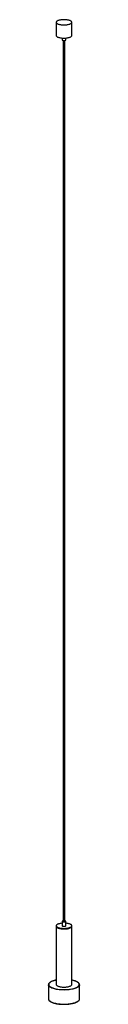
# Paper-space layout '_Dimétrica' of a CAD drawing. Header units: millimetres. Extents: x -50 to 50, y -252 to 2907.
import ezdxf

# ---------------------------------------------------------------- set-up
doc = ezdxf.new("R2010")
doc.units = ezdxf.units.MM

psp = doc.layouts.new('_Dimétrica')

# ---------------------------------------------------------------- linework, layer by layer
at = {"color": 7, "linetype": 'Continuous', "lineweight": 25}
for p, q in [((-25, 2899.1), (-25, 2856.7)), ((25, 2856.7), (25, 2899.1)), ((-5.8, 2848.6), (-5.8, 2842.6)), ((5.8, 2842.6), (5.8, 2848.6)), ((-3, 2840.9), (-3, 14.1)), ((3, 14.1), (3, 2840.9)), ((-25, 0), (-25, -188.6)), ((-5.8, 14.1), (-5.8, 0)), ((5.8, 0), (5.8, 14.1)), ((25, -188.6), (25, 0)), ((-50, -189.5), (-50, -234.8)), ((50, -234.8), (50, -189.5)), ((50, -189.5), (50, -189.7)), ((-23.2, -250.2), (-22.9, -250.2)), ((50, -234.8), (50, -234.8))]:
    psp.add_line(p, q, dxfattribs=at)
at = {"color": 8, "linetype": 'Continuous', "lineweight": 25}
psp.add_line((-23, -203), (-22.7, -203), dxfattribs=at)
at = {"color": 7, "linetype": 'Continuous', "lineweight": 25, "flags": 128}
for points in [[(-8.8, 2891.3), (-6, 2891), (-3.1, 2890.9), (-0.1, 2890.8), (2.8, 2890.9), (5.7, 2891), (8.6, 2891.3), (11.3, 2891.7), (13.8, 2892.2), (16.2, 2892.8), (18.3, 2893.5), (20.2, 2894.2), (21.8, 2895.1), (23.1, 2896), (24.1, 2896.9), (24.7, 2897.9), (25, 2898.8), (24.9, 2899.8), (24.5, 2900.8), (23.7, 2901.8), (22.6, 2902.7), (21.2, 2903.5), (19.5, 2904.4), (17.5, 2905.1), (15.3, 2905.7), (12.8, 2906.3), (10.2, 2906.7), (7.4, 2907.1), (4.6, 2907.3), (1.6, 2907.5), (-1.3, 2907.5), (-4.3, 2907.3), (-7.2, 2907.1), (-9.9, 2906.8), (-12.6, 2906.3), (-15.1, 2905.8), (-17.3, 2905.2), (-19.3, 2904.4), (-21.1, 2903.6), (-22.5, 2902.8), (-23.6, 2901.9), (-24.4, 2900.9), (-24.9, 2899.9), (-25, 2898.9), (-24.7, 2898), (-24.2, 2897), (-23.2, 2896.1), (-22, 2895.2), (-20.4, 2894.3), (-18.5, 2893.5), (-16.4, 2892.9), (-14.1, 2892.3), (-11.5, 2891.7), (-8.8, 2891.3)], [(-25, 2856.7), (-25, 2856.5), (-24.7, 2855.5), (-24.2, 2854.6), (-23.2, 2853.6), (-22, 2852.7), (-20.4, 2851.9), (-18.5, 2851.1), (-16.4, 2850.4), (-14.1, 2849.8), (-11.5, 2849.3), (-8.8, 2848.9)], [(-8.8, 2848.9), (-6, 2848.6), (-3.1, 2848.4), (-0.1, 2848.4), (2.8, 2848.4), (5.7, 2848.6), (8.6, 2848.9), (11.3, 2849.3), (13.8, 2849.8), (16.2, 2850.4), (18.3, 2851.1), (20.2, 2851.8), (21.8, 2852.6), (23.1, 2853.5), (24.1, 2854.5), (24.7, 2855.4), (25, 2856.4), (25, 2856.7)], [(-5.8, 2842.6), (-5.7, 2842.2), (-5.3, 2841.7), (-4.4, 2841.3), (-3.4, 2841), (-2.1, 2840.7)], [(-2.1, 2840.7), (-0.6, 2840.6), (0.8, 2840.6), (2.2, 2840.8), (3.5, 2841), (4.6, 2841.3), (5.3, 2841.8), (5.8, 2842.2), (5.8, 2842.6)], [(-5.8, 8.1), (-6.9, 8), (-9.7, 7.7), (-12.4, 7.2), (-14.9, 6.7), (-17.1, 6.1), (-19.2, 5.3), (-20.9, 4.6), (-22.4, 3.7), (-23.6, 2.8), (-24.4, 1.8), (-24.9, 0.9), (-25, -0.1), (-24.8, -1.1), (-24.2, -2.1), (-23.3, -3), (-22.1, -3.9), (-20.5, -4.8), (-18.7, -5.5), (-16.6, -6.2), (-14.3, -6.8), (-11.8, -7.4)], [(-11.8, -7.4), (-9.1, -7.8), (-6.2, -8.1), (-3.3, -8.3), (-0.4, -8.3), (2.6, -8.3), (5.5, -8.1), (8.3, -7.9), (11.1, -7.5), (13.7, -7), (16, -6.4), (18.2, -5.7), (20.1, -5), (21.7, -4.1), (23, -3.2), (24, -2.3), (24.7, -1.4), (25, -0.4), (24.9, 0.6), (24.5, 1.6), (23.8, 2.5), (22.7, 3.5), (21.3, 4.3), (19.6, 5.2), (17.7, 5.9), (15.5, 6.5), (13, 7.1), (10.4, 7.6), (7.7, 7.9), (5.8, 8.1)], [(-3, 15.8), (-4.1, 15.5), (-5, 15.2), (-5.6, 14.7), (-5.8, 14.2), (-5.7, 13.7), (-5.3, 13.3), (-4.4, 12.9), (-3.4, 12.5), (-2.1, 12.3)], [(-5.8, 0), (-5.7, -0.4), (-5.3, -0.9), (-4.4, -1.3), (-3.4, -1.6), (-2.1, -1.8)], [(-3, 14.1), (-3, 14), (-2.6, 13.7), (-2, 13.4), (-1.1, 13.2)], [(-2.1, 12.3), (-0.6, 12.2), (0.8, 12.2), (2.2, 12.3), (3.5, 12.6), (4.6, 12.9), (5.3, 13.3), (5.8, 13.8), (5.8, 14.3), (5.5, 14.8), (4.9, 15.2), (3.9, 15.6), (3, 15.8)], [(-2.1, -1.8), (-0.6, -1.9), (0.8, -1.9), (2.2, -1.8), (3.5, -1.6), (4.6, -1.2), (5.3, -0.8), (5.8, -0.3), (5.8, 0)], [(-1.1, 13.2), (0, 13.1), (1, 13.2), (1.9, 13.4), (2.6, 13.6), (2.9, 14), (3, 14.1)], [(-25, -1.9), (-25, -2), (-24.8, -3), (-24.2, -4), (-23.3, -4.9), (-22.1, -5.8), (-20.5, -6.6), (-18.7, -7.4), (-16.6, -8.1), (-14.3, -8.7), (-11.8, -9.2)], [(-25, -1.9), (-25, -2), (-24.8, -3), (-24.2, -4), (-23.3, -4.9), (-22.1, -5.8), (-20.5, -6.6), (-18.7, -7.4), (-16.6, -8.1), (-14.3, -8.7), (-11.8, -9.2)], [(-11.8, -9.2), (-9.1, -9.7), (-6.2, -10), (-3.3, -10.1), (-0.4, -10.2), (2.6, -10.2), (5.5, -10), (8.3, -9.7), (11.1, -9.4), (13.7, -8.9), (16, -8.3), (18.2, -7.6), (20.1, -6.8), (21.7, -6), (23, -5.1), (24, -4.2), (24.7, -3.2), (25, -2.3), (25, -1.9)], [(-11.8, -9.2), (-9.1, -9.7), (-6.2, -10), (-3.3, -10.1), (-0.4, -10.2), (2.6, -10.2), (5.5, -10), (8.3, -9.7), (11.1, -9.4), (13.7, -8.9), (16, -8.3), (18.2, -7.6), (20.1, -6.8), (21.7, -6), (23, -5.1), (24, -4.2), (24.7, -3.2), (25, -2.3), (25, -1.9)], [(-25, -188.6), (-25, -188.7), (-24.8, -189.7), (-24.2, -190.6), (-23.3, -191.6), (-22.1, -192.5), (-20.5, -193.3), (-18.7, -194.1), (-16.6, -194.8), (-14.3, -195.4), (-11.8, -195.9)], [(-11.8, -195.9), (-9.1, -196.3), (-6.2, -196.6), (-3.3, -196.8), (-0.4, -196.9), (2.6, -196.9), (5.5, -196.7), (8.3, -196.4), (11.1, -196), (13.7, -195.5), (16, -195), (18.2, -194.3), (20.1, -193.5), (21.7, -192.7), (23, -191.8), (24, -190.9), (24.7, -189.9), (25, -188.9), (25, -188.6)], [(-22.7, -203), (-19.3, -203.6), (-15.4, -204.1), (-11.4, -204.4), (-7.3, -204.7), (-3.2, -204.9), (1, -204.9), (5.1, -204.8), (9.3, -204.6), (13.3, -204.3), (17.3, -203.8), (21.1, -203.3), (24.8, -202.7), (28.3, -201.9), (31.5, -201.1), (34.6, -200.1), (35.5, -199.8)]]:
    psp.add_lwpolyline(points, dxfattribs=at)
at = {"color": 8, "linetype": 'Continuous', "lineweight": 25, "flags": 128}
for points in [[(-23.5, -204.2), (-27.1, -203.5), (-30.5, -202.7), (-33.7, -201.8), (-36.7, -200.8), (-39.4, -199.8), (-41.9, -198.6), (-44, -197.4), (-45.8, -196.2), (-47.3, -194.9), (-48.5, -193.5), (-49.4, -192.2), (-49.9, -190.8), (-50, -189.5)], [(-25, -174.5), (-28.3, -175.2), (-31.5, -176.1), (-34.6, -177), (-37.4, -178), (-40, -179.1), (-42.2, -180.3), (-44.2, -181.5), (-45.8, -182.8), (-47.1, -184.1), (-48.1, -185.4), (-48.7, -186.8), (-49, -188.2), (-48.9, -189.6), (-48.5, -191), (-47.7, -192.3), (-46.6, -193.7), (-45.1, -195), (-43.3, -196.2), (-41.2, -197.4), (-38.8, -198.5), (-36.1, -199.6), (-33.2, -200.6), (-30, -201.5), (-26.6, -202.3), (-23, -203)], [(35.5, -199.8), (37.4, -199.1), (40, -198), (42.2, -196.8), (44.2, -195.6), (45.8, -194.3), (47.1, -193), (48.1, -191.7), (48.7, -190.3), (49, -188.9), (48.9, -187.5), (48.5, -186.2), (47.7, -184.8), (46.6, -183.5), (45.1, -182.2), (43.3, -180.9), (41.2, -179.7), (38.8, -178.6), (36.1, -177.5), (33.2, -176.5), (30, -175.6), (26.6, -174.8), (25, -174.5)], [(50, -189.7), (49.9, -190.3), (49.6, -191.7), (48.8, -193.1), (47.8, -194.4), (46.3, -195.8), (44.6, -197), (42.6, -198.2), (40.2, -199.4), (37.6, -200.5), (34.7, -201.5), (31.6, -202.4), (28.2, -203.3), (24.7, -204), (20.9, -204.6), (17.1, -205.2), (13.1, -205.6), (9, -205.9), (4.8, -206.1), (0.7, -206.2), (-3.5, -206.1), (-7.7, -206), (-11.8, -205.7), (-15.8, -205.3), (-19.7, -204.8), (-23.5, -204.2)], [(-50, -234.8), (-49.9, -236), (-49.4, -237.4), (-48.5, -238.8), (-47.3, -240.1), (-45.8, -241.4), (-44, -242.7), (-41.9, -243.9), (-39.4, -245), (-36.7, -246.1), (-33.7, -247.1), (-30.5, -248), (-27.1, -248.8), (-23.5, -249.5)], [(-23.5, -249.5), (-19.7, -250.1), (-15.8, -250.6), (-11.8, -251), (-7.7, -251.2), (-3.5, -251.4), (0.7, -251.4), (4.8, -251.3), (9, -251.2), (13.1, -250.8), (17.1, -250.4), (20.9, -249.9), (24.7, -249.3), (28.2, -248.5), (31.6, -247.7), (34.7, -246.8), (37.6, -245.7), (40.2, -244.7), (42.6, -243.5), (44.6, -242.3), (46.3, -241), (47.8, -239.7), (48.8, -238.3), (49.6, -237), (49.9, -235.6), (50, -234.8)]]:
    psp.add_lwpolyline(points, dxfattribs=at)
at = {"color": 7, "linetype": 'Continuous', "lineweight": 25}
psp.add_arc((-0.1, -115), 137.1, 264.0479, 280.8564, dxfattribs=at)
for points, knots in [([(-25, -174.5), (-25.5, -174.5), (-27.1, -174.9), (-29.8, -175.5), (-32.9, -176.3), (-35.8, -177.3), (-38.4, -178.3), (-40.9, -179.3), (-43, -180.5), (-44.9, -181.7), (-46.6, -183), (-47.9, -184.4), (-48.9, -185.8), (-49.6, -187.2), (-50, -188.5), (-50, -189.2), (-50, -189.5)], [0, 0, 0, 0, 0.032993, 0.109903, 0.186895, 0.263989, 0.341214, 0.418602, 0.496187, 0.573996, 0.652019, 0.730105, 0.807743, 0.884114, 0.958433, 1, 1, 1, 1]), ([(50, -189.8), (50, -189.8), (50.1, -189.3), (49.9, -188.3), (49.5, -186.9), (48.8, -185.5), (47.8, -184.2), (46.5, -182.9), (44.8, -181.6), (42.9, -180.4), (40.7, -179.3), (38.2, -178.2), (35.5, -177.2), (32.6, -176.2), (29.5, -175.4), (26.9, -174.8), (25.4, -174.5), (25, -174.5)], [0, 0, 0, 0, 0.000088, 0.071075, 0.141786, 0.213429, 0.286952, 0.362296, 0.438761, 0.515643, 0.592479, 0.669137, 0.745604, 0.821902, 0.898061, 0.974109, 1, 1, 1, 1]), ([(-50, -234.7), (-50, -234.9), (-50, -235.6), (-49.7, -236.8), (-49.1, -238.2), (-48.2, -239.5), (-47, -240.9), (-45.5, -242.2), (-43.7, -243.4), (-41.6, -244.6), (-39.2, -245.7), (-36.6, -246.7), (-33.8, -247.7), (-30.7, -248.5), (-27.6, -249.3), (-25, -249.8), (-23.6, -250.1), (-23.2, -250.2)], [0, 0, 0, 0, 0.031611, 0.100383, 0.169535, 0.240271, 0.312907, 0.386928, 0.461591, 0.536349, 0.610957, 0.685379, 0.759626, 0.833727, 0.907711, 0.97767, 1, 1, 1, 1]), ([(-22.9, -250.2), (-22.4, -250.3), (-20.7, -250.6), (-17.9, -251), (-15.6, -251.2), (-14.6, -251.4)], [0, 0, 0, 0, 0.197939, 0.635007, 1, 1, 1, 1]), ([(26.2, -249.6), (26.7, -249.5), (28.4, -249.1), (31, -248.5), (34, -247.6), (36.8, -246.6), (39.4, -245.6), (41.7, -244.5), (43.8, -243.3), (45.6, -242.1), (47.1, -240.7), (48.4, -239.4), (49.3, -238), (49.8, -236.5), (50, -235.4), (50, -234.9), (50, -234.8)], [0, 0, 0, 0, 0.037562, 0.116902, 0.196335, 0.275884, 0.35558, 0.435458, 0.515552, 0.59588, 0.676401, 0.756824, 0.836494, 0.914494, 0.990268, 1, 1, 1, 1])]:
    psp.add_open_spline(points, degree=3, knots=knots, dxfattribs=at)

doc.saveas('drawing.dxf')
